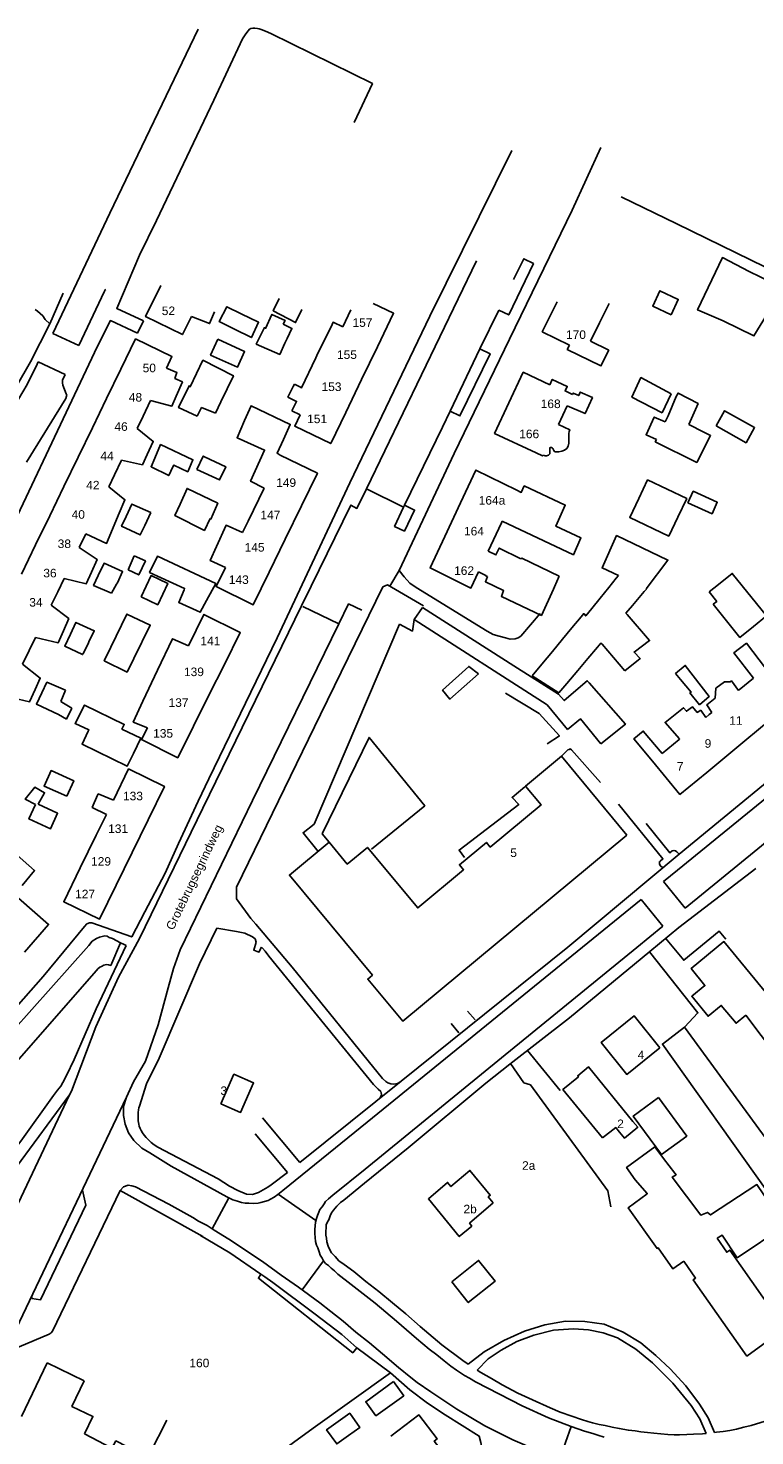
# Model space of a CAD drawing. Extents: x 158343 to 162498, y 431347 to 434500.
# Tile 47 of 248: x 158683 to 158810, y 434022 to 434269. Entities that reach past the tile are written whole.
import ezdxf

# ---------------------------------------------------------------- set-up
doc = ezdxf.new("R2010")
doc.units = 0
doc.header["$LTSCALE"] = 10
doc.header["$MEASUREMENT"] = 0
for name, color, linetype in [('44_plafonds', 8, 'CONTINUOUS'), ('47_binneninrichting', 8, 'CONTINUOUS'), ('HUISNUM', 7, 'CONTINUOUS'), ('STRNM', 7, 'CONTINUOUS')]:
    doc.layers.add(name, color=color, linetype=linetype)
doc.styles.add('Style-STANDARD', font='arial.ttf')

msp = doc.modelspace()

# ---------------------------------------------------------------- linework, layer by layer
at = {"layer": '44_plafonds', "flags": 128}
for points in [[(158804.41, 434217.79), (158799.91, 434219.7), (158804.26, 434228.88), (158808.94, 434226.43)], [(158804.41, 434217.79), (158809.78, 434215.15), (158811.97, 434218.81), (158814.73, 434223.64), (158808.94, 434226.43)], [(158711.19, 434218.56), (158709.63, 434215.37), (158703.16, 434218.54), (158705.82, 434223.97)], [(158726.58, 434221.7), (158725.54, 434219.56), (158729.44, 434217.49), (158730.52, 434219.76)], [(158795.26, 434218.85), (158796.53, 434221.55), (158793.32, 434223.06), (158792.05, 434220.36), (158795.26, 434218.85)], [(158715.26, 434219.35), (158714.39, 434217.32), (158711.19, 434218.56)], [(158719.94, 434219.02), (158717.41, 434220.25), (158716.06, 434217.67), (158718.74, 434216.33)], [(158719.94, 434219.02), (158722.96, 434217.55), (158721.7, 434214.85), (158718.74, 434216.33)], [(158723.58, 434215.78), (158723.98, 434216.62), (158724.19, 434216.47), (158725.3, 434218.93), (158727.61, 434217.88), (158727.25, 434217.19)], [(158737.72, 434216.76), (158739.15, 434219.73)], [(158743.05, 434220.86), (158746.64, 434219.13), (158743.79, 434213.23)], [(158775.28, 434221.13), (158772.7, 434215.88), (158777.45, 434213.54)], [(158784.4, 434220.81), (158782.75, 434217.45)], [(158727.97, 434214.7), (158728.82, 434216.46), (158727.25, 434217.19)], [(158733.18, 434211.74), (158735.84, 434217.14)], [(158735.84, 434217.14), (158736.04, 434217.54), (158737.72, 434216.76)], [(158782.75, 434217.45), (158781.15, 434214.21)], [(158698.83, 434209.32), (158701.41, 434214.63), (158707.78, 434211.54), (158706.8, 434209.51)], [(158715.84, 434214.57), (158714.56, 434211.8), (158719.25, 434209.65), (158720.52, 434212.41), (158715.84, 434214.57)], [(158727.59, 434213.88), (158726.68, 434211.91), (158722.57, 434213.71), (158723.58, 434215.78)], [(158727.97, 434214.7), (158727.59, 434213.88)], [(158781.15, 434214.21), (158784.33, 434212.65), (158782.97, 434209.88), (158777.08, 434212.78), (158777.45, 434213.54)], [(158732.98, 434211.32), (158733.18, 434211.74)], [(158743.79, 434213.23), (158741.03, 434207.5)], [(158696.34, 434204.18), (158698.83, 434209.32)], [(158706.8, 434209.51), (158708.65, 434208.74), (158708.31, 434207.69), (158709.61, 434207.09), (158708.54, 434204.61)], [(158712.18, 434201.09), (158708.95, 434202.58), (158710.78, 434206.42), (158710.99, 434206.24), (158713.21, 434210.89), (158718.55, 434208.16), (158716.36, 434203.6), (158715.42, 434201.58)], [(158730.21, 434206.22), (158730.51, 434206.06), (158732.98, 434211.32)], [(158729.05, 434206.27), (158729.26, 434206.68)], [(158730.21, 434206.22), (158729.26, 434206.68)], [(158741.03, 434207.5), (158738.24, 434201.72)], [(158774.01, 434206.6), (158769.36, 434208.77), (158766.85, 434203.41)], [(158774.01, 434206.6), (158774.44, 434207.52), (158777.07, 434206.29), (158776.7, 434205.5), (158777.98, 434204.9)], [(158795.3, 434204.98), (158789.97, 434207.86), (158788.39, 434204.42), (158793.68, 434201.69)], [(158693.85, 434199.04), (158696.34, 434204.18)], [(158708.54, 434204.61), (158707.78, 434202.86), (158704.04, 434203.82)], [(158728.82, 434202.01), (158729.63, 434203.68), (158728.11, 434204.43), (158729.05, 434206.27)], [(158777.98, 434204.9), (158778.12, 434205.12), (158779.09, 434204.7), (158779.35, 434205.29), (158781.49, 434204.34), (158780.2, 434201.53), (158777.05, 434202.91)], [(158795.3, 434204.98), (158793.68, 434201.69)], [(158794.75, 434201.14), (158796.17, 434204.51)], [(158798.36, 434199.62), (158800.01, 434203.3), (158796.48, 434205.12), (158796.17, 434204.51)], [(158704.04, 434203.82), (158702.71, 434201.09)], [(158712.18, 434201.09), (158712.98, 434202.6), (158715.42, 434201.58)], [(158720.5, 434200.3), (158721.65, 434202.91), (158728.52, 434199.63), (158727.33, 434197.02)], [(158728.82, 434202.01), (158730.27, 434201.31)], [(158738.24, 434201.72), (158735.61, 434196.27), (158729.31, 434199.31), (158730.27, 434201.31)], [(158766.85, 434203.41), (158764.34, 434198.05), (158771.62, 434194.64)], [(158777.05, 434202.91), (158775.51, 434199.62)], [(158803.16, 434199.37), (158804.65, 434202.03), (158809.91, 434199.07), (158808.42, 434196.42), (158803.16, 434199.37)], [(158702.71, 434201.09), (158701.66, 434198.92)], [(158720.5, 434200.3), (158719.19, 434197.31), (158724.03, 434195.14), (158721.58, 434189.68), (158723.95, 434188.48)], [(158777.39, 434198.31), (158777.42, 434198.4), (158777.52, 434198.71), (158775.51, 434199.62)], [(158792.7, 434197.01), (158790.88, 434197.84), (158792.31, 434200.93), (158794.22, 434200.07)], [(158794.53, 434200.7), (158794.22, 434200.07)], [(158794.75, 434201.14), (158794.53, 434200.7)], [(158800.98, 434198.3), (158798.36, 434199.62)], [(158691.36, 434193.91), (158693.85, 434199.04)], [(158701.66, 434198.92), (158704.51, 434196.66), (158703.45, 434194.39)], [(158727.33, 434197.02), (158726.2, 434194.57), (158726.77, 434194.26)], [(158772.82, 434194.24), (158773.18, 434194.12), (158773.43, 434194.14), (158773.62, 434194.16), (158773.8, 434194.24), (158773.91, 434194.35), (158774.02, 434194.49), (158774.01, 434194.82), (158774, 434195.05), (158773.99, 434195.2), (158774, 434195.47), (158774.05, 434195.57), (158774.19, 434195.59), (158774.32, 434195.58), (158774.45, 434195.51), (158774.54, 434195.42), (158774.7, 434195.09), (158774.83, 434194.91), (158775.01, 434194.84), (158775.31, 434194.81), (158775.57, 434194.84), (158776.13, 434194.94), (158776.6, 434195.13), (158776.98, 434195.44), (158777.23, 434195.84), (158777.34, 434196.34), (158777.35, 434197.21), (158777.35, 434197.77), (158777.33, 434198.11), (158777.39, 434198.31)], [(158792.7, 434197.01), (158792.5, 434196.61), (158799.76, 434192.98), (158802.19, 434197.69), (158800.98, 434198.3)], [(158703.45, 434194.39), (158702.6, 434192.56), (158698.97, 434193.37)], [(158704.78, 434193.74), (158705.8, 434196.1), (158711.47, 434193.43), (158710.54, 434191.33), (158708.11, 434192.5), (158707.96, 434192.2)], [(158726.77, 434194.26), (158733.28, 434191.09), (158730.49, 434185.37)], [(158772.82, 434194.24), (158772.75, 434194.11), (158771.62, 434194.64)], [(158688.86, 434188.78), (158691.36, 434193.91)], [(158698.97, 434193.37), (158697.73, 434190.82)], [(158707.96, 434192.2), (158707.21, 434190.67), (158704.12, 434192.23), (158704.78, 434193.74)], [(158712.16, 434191.72), (158713.27, 434194.09), (158713.51, 434193.94), (158717.2, 434192.23), (158716.12, 434189.92), (158712.16, 434191.72)], [(158697.73, 434190.82), (158696.71, 434188.71)], [(158768.24, 434188.11), (158761.06, 434191.64), (158758.38, 434185.92)], [(158789.59, 434186.64), (158791.16, 434189.92), (158798.01, 434186.65), (158796.44, 434183.36)], [(158686.37, 434183.64), (158688.86, 434188.78)], [(158696.71, 434188.71), (158699.54, 434186.42), (158698.55, 434184.07)], [(158709.22, 434185.63), (158710.45, 434188.42), (158715.82, 434185.81), (158714.62, 434183.05), (158714.47, 434183.12)], [(158721.12, 434182.69), (158723.95, 434188.48)], [(158768.24, 434188.11), (158769.01, 434187.73), (158769.52, 434188.86), (158776.72, 434185.5), (158775.08, 434181.78), (158779.46, 434179.73), (158778.14, 434176.79), (158765.68, 434182.65)], [(158798.23, 434185.92), (158799.14, 434187.91), (158803.36, 434185.98), (158802.45, 434183.99), (158798.23, 434185.92)], [(158699.75, 434183.49), (158700.76, 434185.66), (158704.06, 434184.18)], [(158709.22, 434185.63), (158708.31, 434183.66), (158713.47, 434181.07), (158714.47, 434183.12)], [(158730.49, 434185.37), (158727.63, 434179.51)], [(158758.38, 434185.92), (158755.59, 434179.97)], [(158796.44, 434183.36), (158794.86, 434180.07), (158788.02, 434183.35), (158789.59, 434186.64)], [(158683.88, 434178.51), (158686.37, 434183.64)], [(158698.55, 434184.07), (158696.34, 434178.79), (158692.69, 434180.44)], [(158703.02, 434181.91), (158702.23, 434180.26), (158698.96, 434181.79), (158699.75, 434183.49)], [(158703.02, 434181.91), (158704.06, 434184.18)], [(158715.61, 434178.26), (158717.27, 434181.95), (158720.13, 434180.67)], [(158720.13, 434180.67), (158721.12, 434182.69)], [(158763.23, 434177.43), (158765.56, 434182.39)], [(158765.56, 434182.39), (158765.68, 434182.65)], [(158692.69, 434180.44), (158691.53, 434178.04)], [(158727.63, 434179.51), (158724.82, 434173.76)], [(158755.59, 434179.97), (158753.02, 434174.48), (158760.19, 434170.95), (158761.52, 434173.78)], [(158786.05, 434173.15), (158783.17, 434174.49), (158785.71, 434180.15), (158794.71, 434175.87), (158790.92, 434170.79)], [(158681.39, 434173.37), (158683.88, 434178.51)], [(158691.53, 434178.04), (158694.7, 434175.94), (158693.7, 434173.74)], [(158717.16, 434174.58), (158714.5, 434175.78), (158715.61, 434178.26)], [(158763.23, 434177.43), (158764.58, 434176.76), (158765.14, 434177.95), (158768.93, 434176.09)], [(158694.88, 434173.17), (158695.9, 434175.31), (158699.14, 434173.84), (158698.24, 434171.89)], [(158700.09, 434174.14), (158701.96, 434173.27), (158703.13, 434175.7), (158701.16, 434176.63)], [(158700.09, 434174.14), (158701.16, 434176.63)], [(158709.9, 434170.66), (158710, 434170.9), (158703.85, 434173.69), (158705.23, 434176.54), (158715.46, 434171.77), (158713.83, 434168.75)], [(158724.82, 434173.76), (158722.03, 434168.04), (158715.52, 434171.22), (158717.16, 434174.58)], [(158775.64, 434173.06), (158769.13, 434176.18), (158768.93, 434176.09)], [(158688.9, 434172.62), (158687.77, 434170.28)], [(158693.7, 434173.74), (158692.77, 434171.72), (158688.9, 434172.62)], [(158697.16, 434170.03), (158694.04, 434171.41), (158694.88, 434173.17)], [(158702.37, 434169.4), (158704.13, 434173.14), (158707.05, 434171.76), (158705.29, 434168.03), (158702.37, 434169.4)], [(158763.11, 434172.95), (158762.76, 434173.11), (158762.78, 434173.16), (158761.52, 434173.78)], [(158763.11, 434172.95), (158762.73, 434172.05), (158765.92, 434170.52), (158765.52, 434169.5), (158772.55, 434166.15), (158774.63, 434170.75)], [(158774.83, 434171.18), (158775.64, 434173.06)], [(158785.67, 434172.68), (158784.34, 434171.03)], [(158786.05, 434173.15), (158785.67, 434172.68)], [(158809.69, 434164.21), (158812, 434166.07), (158806, 434173.53), (158803.58, 434171.58)], [(158687.77, 434170.28), (158686.64, 434167.96)], [(158697.16, 434170.03), (158698.08, 434171.61)], [(158698.08, 434171.61), (158698.24, 434171.89)], [(158713.83, 434168.75), (158712.73, 434166.7), (158708.98, 434168.44), (158709.9, 434170.66)], [(158774.63, 434170.75), (158774.83, 434171.18)], [(158784.34, 434171.03), (158782.83, 434169.17)], [(158788.48, 434167.91), (158790.57, 434170.34)], [(158790.57, 434170.34), (158790.93, 434170.78)], [(158803.58, 434171.58), (158801.96, 434170.28)], [(158802.64, 434168.11), (158803.28, 434168.62), (158801.96, 434170.28)], [(158686.64, 434167.96), (158689.7, 434165.61), (158688.75, 434163.45)], [(158751.69, 434167.57), (158750.23, 434165.44), (158773.57, 434150.47), (158777.14, 434146.18)], [(158751.69, 434167.57), (158767.68, 434157.33), (158775.55, 434152.33), (158776.53, 434151.23), (158780.56, 434154.72), (158780.93, 434154.36)], [(158781.35, 434167.35), (158780.32, 434166.07), (158779.96, 434166.49), (158779.49, 434165.92)], [(158782.83, 434169.17), (158781.35, 434167.35)], [(158787.56, 434166.33), (158787.34, 434166.58), (158788.48, 434167.91)], [(158802.64, 434168.11), (158807.32, 434162.3), (158809.69, 434164.21)], [(158689.98, 434162.86), (158690.95, 434164.93), (158694.16, 434163.46), (158693.23, 434161.51)], [(158697.09, 434160.61), (158699.89, 434166.4), (158703.97, 434164.45), (158701.1, 434158.63)], [(158716.98, 434157.58), (158719.76, 434163.15), (158713.4, 434166.32), (158710.66, 434160.83)], [(158779.49, 434165.92), (158777.9, 434163.99)], [(158787.16, 434156.47), (158789.86, 434158.63), (158788.78, 434159.74), (158791.51, 434161.75), (158787.56, 434166.33)], [(158683.89, 434162.29), (158682.78, 434160.01)], [(158688.75, 434163.45), (158687.82, 434161.33), (158683.89, 434162.29)], [(158692.24, 434159.44), (158692.12, 434159.29), (158689, 434160.79), (158689.98, 434162.86)], [(158777.9, 434163.99), (158776.25, 434161.99)], [(158682.78, 434160.01), (158681.61, 434157.59)], [(158692.24, 434159.44), (158693.14, 434161.33)], [(158693.14, 434161.33), (158693.23, 434161.51)], [(158701.1, 434158.63), (158699.92, 434156.23), (158695.93, 434158.21), (158697.09, 434160.61)], [(158705.28, 434156.58), (158707.86, 434162.08), (158710.66, 434160.83)], [(158774.49, 434159.86), (158772.64, 434157.62)], [(158776.25, 434161.99), (158774.49, 434159.86)], [(158782.38, 434160.61), (158780.7, 434158.63)], [(158783.17, 434161.09), (158782.98, 434161.31), (158782.38, 434160.61)], [(158787.16, 434156.47), (158783.17, 434161.09)], [(158811.83, 434156.93), (158808.47, 434161.28), (158806.25, 434159.59), (158809.69, 434155.16)], [(158681.61, 434157.59), (158684.7, 434155.17), (158683.8, 434153.17)], [(158714.26, 434152.15), (158716.98, 434157.58)], [(158772.64, 434157.62), (158770.93, 434155.54)], [(158780.7, 434158.63), (158778.91, 434156.52)], [(158796.91, 434154.92), (158796.06, 434155.96), (158797.76, 434157.39), (158801.96, 434151.96), (158800.24, 434150.51)], [(158702.7, 434151.1), (158705.28, 434156.58)], [(158776.99, 434154.25), (158775.57, 434152.57), (158770.93, 434155.54)], [(158778.91, 434156.52), (158776.99, 434154.25)], [(158800.24, 434150.51), (158798.58, 434152.56), (158798.79, 434152.71), (158796.91, 434154.92)], [(158807.22, 434153.12), (158809.69, 434155.16)], [(158683.8, 434153.17), (158682.82, 434151.02), (158678.86, 434151.92)], [(158687.92, 434148.79), (158684.02, 434150.62), (158684.98, 434152.59)], [(158684.98, 434152.59), (158685.88, 434154.43), (158689.14, 434153.07)], [(158688.29, 434151.04), (158689.14, 434153.07)], [(158782.96, 434143.66), (158787.25, 434147.08), (158780.93, 434154.36)], [(158807.08, 434153.01), (158805.83, 434154.69), (158805.63, 434154.54), (158804.61, 434154.53), (158803.13, 434153.39), (158802.98, 434151.66), (158801.51, 434150.48), (158802.4, 434149.15)], [(158807.08, 434153.01), (158807.22, 434153.12)], [(158688.79, 434150.75), (158688.29, 434151.04)], [(158690.25, 434149.88), (158688.79, 434150.75)], [(158690.25, 434149.88), (158689.33, 434147.98)], [(158693.11, 434145.85), (158693.23, 434146.09), (158690.8, 434147.23), (158692.45, 434150.44), (158699.41, 434147.05), (158699.02, 434146.24), (158702.35, 434144.65), (158701.02, 434141.95)], [(158703.49, 434146.47), (158700.99, 434147.45), (158702.7, 434151.1)], [(158711.57, 434146.75), (158714.26, 434152.15)], [(158796.77, 434144.51), (158794.23, 434147.41), (158797.42, 434149.98), (158797.96, 434149.36), (158799.02, 434150.16), (158799.86, 434149.16), (158800.47, 434149.55)], [(158689.33, 434147.98), (158687.92, 434148.79)], [(158777.14, 434146.18), (158779.4, 434148.03), (158782.96, 434143.66)], [(158801.35, 434148.28), (158800.47, 434149.55)], [(158801.35, 434148.28), (158801.95, 434148.78)], [(158801.95, 434148.78), (158802.4, 434149.15)], [(158812.02, 434147.31), (158806.8, 434143)], [(158701.02, 434141.95), (158699.95, 434139.76), (158692.03, 434143.57), (158693.11, 434145.85)], [(158703.49, 434146.47), (158702.44, 434144.38), (158708.8, 434141.2), (158711.57, 434146.75)], [(158792.03, 434140.6), (158788.73, 434144.5), (158790.4, 434145.87), (158793.68, 434141.97)], [(158793.68, 434141.97), (158796.67, 434144.42)], [(158796.67, 434144.42), (158796.77, 434144.51)], [(158806.8, 434143), (158801.52, 434138.64)], [(158787.54, 434127.66), (158748.26, 434095.02), (158742.1, 434102.42), (158742.92, 434103.11), (158728.36, 434120.63), (158735.32, 434126.42), (158738.52, 434122.57), (158742.04, 434125.5), (158750.86, 434114.88), (158758.91, 434121.57), (158758.18, 434122.45), (158762.9, 434126.37), (158763.58, 434125.54), (158772.48, 434132.94), (158769.76, 434136.23), (158776.06, 434141.47), (158787.54, 434127.66)], [(158801.52, 434138.64), (158796.83, 434134.78), (158792.03, 434140.6)], [(158689.34, 434134.45), (158690.57, 434137.17), (158686.59, 434138.97), (158685.36, 434136.24), (158689.34, 434134.45)], [(158697.51, 434133.75), (158700.19, 434139.24), (158706.45, 434136.18), (158703.59, 434130.32)], [(158683.86, 434133), (158682.07, 434133.92), (158683.74, 434136.03), (158685.47, 434135.07), (158684.35, 434133.05)], [(158683.86, 434133), (158682.7, 434130.49), (158686.5, 434128.75), (158687.75, 434131.49), (158684.35, 434133.05)], [(158696.3, 434131.28), (158693.81, 434132.51), (158694.75, 434134.65)], [(158694.75, 434134.65), (158694.86, 434134.88), (158697.51, 434133.75)], [(158694.52, 434127.64), (158696.3, 434131.28)], [(158703.59, 434130.32), (158700.79, 434124.58)], [(158691.72, 434121.91), (158694.52, 434127.64)], [(158677.6, 434126.74), (158683.72, 434121.43), (158681.55, 434118.82)], [(158700.79, 434124.58), (158697.99, 434118.85)], [(158697.99, 434118.85), (158695.08, 434112.9), (158688.82, 434115.96), (158691.72, 434121.91)], [(158681.94, 434107.15), (158686.15, 434111.99), (158680.87, 434116.59), (158676.62, 434111.76)], [(158812.12, 434099.76), (158804.53, 434108.99), (158798.77, 434104.25), (158801.21, 434101.28), (158798.9, 434099.39), (158801.76, 434095.91), (158804.07, 434097.81), (158806.65, 434094.66), (158808.35, 434096.06)], [(158793.31, 434090.38), (158788.81, 434095.97), (158782.99, 434091.28), (158787.5, 434085.7), (158793.31, 434090.38)], [(158815.64, 434094.72), (158825.46, 434081.51), (158821.63, 434078.51), (158808.35, 434096.06)], [(158813, 434065.98), (158812.06, 434065.3), (158793.76, 434091.01), (158797.63, 434093.98), (158816.4, 434068.35)], [(158716.34, 434080.56), (158719.8, 434079.03), (158722.1, 434084.2), (158718.65, 434085.73), (158716.34, 434080.56)], [(158783.23, 434074.57), (158776.31, 434083.05), (158779.04, 434085.28), (158778.9, 434085.46), (158780.8, 434087.01), (158788.58, 434077.47)], [(158793.08, 434081.64), (158788.63, 434078.4), (158793.57, 434071.64), (158798.01, 434074.88), (158793.08, 434081.64)], [(158783.23, 434074.57), (158785.57, 434076.39), (158786.25, 434075.58)], [(158786.25, 434075.58), (158787.1, 434074.53), (158789.43, 434076.43), (158788.58, 434077.47)], [(158793.94, 434070.97), (158792.44, 434073.02), (158787.48, 434069.41), (158788.99, 434067.25)], [(158795.91, 434068.4), (158793.94, 434070.97)], [(158764.1, 434063.18), (158759.94, 434059.61), (158760.33, 434059.13), (158758.15, 434057.27), (158752.73, 434063.89), (158756.09, 434066.76), (158756.69, 434066.03), (158760.02, 434068.87), (158763.57, 434064.53), (158763.23, 434064.24), (158764.1, 434063.18)], [(158795.91, 434068.4), (158796.13, 434068.12), (158795.48, 434067.72), (158800.51, 434061.01), (158801.65, 434061.52), (158802.17, 434061.06), (158810.32, 434066.38), (158815.21, 434059.15), (158806.87, 434053.57), (158804.21, 434057.55), (158803.36, 434056.97)], [(158788.99, 434067.25), (158791.08, 434064.8)], [(158791.08, 434064.8), (158791.09, 434064.79), (158787.73, 434062.3), (158792.8, 434055.19), (158792.99, 434055.33), (158795.56, 434051.65), (158797.51, 434052.94)], [(158803.36, 434056.97), (158805.01, 434054.53), (158805.55, 434054.92), (158815.18, 434041.18), (158808.55, 434036.32), (158799.16, 434049.7), (158799.55, 434050), (158797.51, 434052.94)], [(158756.83, 434049.34), (158759.72, 434045.71), (158764.43, 434049.46), (158761.54, 434053.09), (158756.83, 434049.34)], [(158685.89, 434035.16), (158681.42, 434025.75)], [(158685.89, 434035.16), (158692.38, 434031.98)], [(158692.48, 434022.72), (158693.93, 434025.76), (158690.24, 434027.52), (158692.38, 434031.98)], [(158746.62, 434031.87), (158748.4, 434029.39), (158743.54, 434025.86), (158741.75, 434028.33), (158746.62, 434031.87)], [(158736.92, 434024.87), (158734.89, 434023.42), (158736.66, 434020.93), (158738.7, 434022.39)], [(158738.7, 434022.39), (158740.73, 434023.84), (158738.96, 434026.32), (158736.92, 434024.87)], [(158746.15, 434022.31), (158751.08, 434026.03), (158754.26, 434021.8), (158753.77, 434021.43), (158756.12, 434018.29), (158751.65, 434014.96)], [(158702.78, 434016.34), (158703.84, 434018.45), (158697.95, 434021.47), (158697.24, 434020.18), (158692.48, 434022.72)]]:
    msp.add_lwpolyline(points, dxfattribs=at)
at = {"layer": '47_binneninrichting', "flags": 128}
for points in [[(158686.9, 434215.57), (158696.92, 434236.66), (158712.39, 434268.91)], [(158702.79, 434217.8), (158698.12, 434219.95), (158702.11, 434229.28), (158705.08, 434235.37), (158715.13, 434256.49), (158720.17, 434267.23), (158720.74, 434268.1), (158721.13, 434268.64), (158721.4, 434268.91), (158721.61, 434269.03), (158721.94, 434269.09), (158722.3, 434269.1), (158722.75, 434269.06), (158723.06, 434268.97), (158723.44, 434268.88), (158724.16, 434268.55), (158725.09, 434268.16), (158742.91, 434259.37), (158739.73, 434252.56)], [(158767.36, 434247.67), (158752.99, 434218.6), (158738.95, 434189.41), (158726.2, 434162.23), (158714.26, 434137.51), (158712.4, 434133.58), (158708.95, 434126.17), (158706.58, 434120.98), (158703.04, 434114.2), (158700.73, 434109.79), (158693.74, 434112.28), (158693.35, 434112.28), (158692.87, 434112.07), (158692.48, 434111.65), (158685.19, 434102.86), (158664.43, 434079.31), (158650.33, 434063.17), (158646.18, 434066.42)], [(158747.62, 434174.05), (158757.25, 434194.54), (158766.97, 434214.58), (158777.95, 434237.2), (158782.98, 434248.15)], [(158861.56, 434181.13), (158849.05, 434199.04), (158848.15, 434200.36), (158847.25, 434201.47), (158846.53, 434202.34), (158845.6, 434203.36), (158842.51, 434206.69), (158840.89, 434208.31), (158837.95, 434211.22), (158835.82, 434213.05), (158834.83, 434214.01), (158833.78, 434214.94), (158832.34, 434215.9), (158830.72, 434217.07), (158829.28, 434218.12), (158827.63, 434219.11), (158825.77, 434220.16), (158822.62, 434221.66), (158816.98, 434224.69), (158796.25, 434234.77), (158786.5, 434239.52)], [(158761.16, 434228.29), (158741.87, 434188.32)], [(158767.67, 434225.06), (158769.15, 434228.1), (158769.43, 434228.67), (158771.14, 434227.82), (158766.81, 434218.83), (158765.06, 434219.67)], [(158686.39, 434217.25), (158688.72, 434222.64)], [(158691.47, 434213.48), (158695.97, 434223.01), (158696.08, 434223.25), (158696.2, 434223.28)], [(158683.81, 434219.8), (158684.2, 434219.47), (158685.13, 434218.69), (158685.58, 434218.03), (158686.39, 434217.25), (158682.97, 434210.59), (158675.86, 434198.26), (158671.27, 434191), (158669.95, 434189.02), (158668.12, 434186.38), (158665.69, 434182.99), (158662.96, 434179.18), (158661.67, 434177.56), (158660.86, 434176.99), (158659.78, 434176.87), (158658.7, 434177.2), (158657.98, 434177.29), (158657.29, 434177.59), (158656.42, 434178.34), (158639.62, 434191.33), (158642.37, 434195.03)], [(158761.74, 434212.91), (158765.06, 434219.67)], [(158670.27, 434150.44), (158665.24, 434153.32), (158666.41, 434154.97), (158667.46, 434156.44), (158668.87, 434158.51), (158669.29, 434159.95), (158669.89, 434161.48), (158674.66, 434170.96), (158694.76, 434213.35), (158697.01, 434217.85), (158701.74, 434215.64)], [(158701.74, 434215.64), (158702.79, 434217.8)], [(158686.9, 434215.57), (158691.49, 434213.47)], [(158761.74, 434212.91), (158763.54, 434212.03), (158758.27, 434201.12), (158756.52, 434201.98)], [(158756.52, 434201.98), (158761.74, 434212.91)], [(158655.48, 434168.72), (158657.17, 434170.21), (158658.67, 434171.77), (158659.93, 434172.94), (158661.01, 434174.17), (158662.3, 434175.85), (158663.83, 434177.98), (158665.24, 434179.93), (158666.77, 434181.97), (158668.42, 434184.31), (158670.49, 434187.25), (158673.88, 434192.35), (158676.28, 434196.46), (158676.97, 434197.33), (158679.04, 434200.78), (158680.9, 434204.08), (158682.4, 434206.66), (158684.14, 434210.17), (158684.36, 434210.59)], [(158684.35, 434210.59), (158689.09, 434208.4)], [(158682.28, 434193.04), (158689.21, 434204.2), (158689.33, 434204.56), (158689.36, 434204.77), (158689.27, 434205.01), (158688.67, 434206.54), (158688.58, 434206.93), (158688.58, 434207.14), (158688.58, 434207.26), (158688.61, 434207.41), (158689.08, 434208.41)], [(158748.54, 434185.49), (158755.18, 434199.16), (158756.52, 434201.98)], [(158741.87, 434188.32), (158740.19, 434184.9), (158739.15, 434185.49), (158732.18, 434171.31), (158730.5, 434167.83)], [(158741.87, 434188.32), (158748.38, 434185.11)], [(158748.54, 434185.49), (158750.31, 434184.61), (158748.52, 434180.94), (158746.8, 434181.76), (158748.38, 434185.11)], [(158748.38, 434185.11), (158748.54, 434185.49)], [(158747.95, 434084.53), (158777.2, 434108.02), (158796.67, 434124.31), (158821.96, 434145.13), (158855.08, 434171.86), (158853.76, 434173.39), (158859.25, 434177.86), (158855.41, 434182.33), (158854.17, 434181.36)], [(158793.92, 434119.5), (158796.37, 434121.49), (158823.46, 434143.54), (158861.11, 434174.17), (158871.46, 434182.9), (158871.1, 434182.75), (158870.77, 434182.63), (158870.41, 434182.51), (158869.99, 434182.39), (158869.57, 434182.42), (158869.18, 434182.45), (158868.58, 434182.51)], [(158746, 434171.26), (158747.62, 434174.05), (158748.49, 434172.91), (158749.48, 434171.83), (158750.59, 434171.05), (158763.01, 434163.37), (158764.09, 434162.8), (158765.11, 434162.53), (158766.25, 434162.23), (158767.09, 434161.99), (158767.93, 434162.05), (158768.44, 434162.23), (158768.92, 434162.53), (158772.31, 434166.52)], [(158721.61, 434113.06), (158719.11, 434116.47), (158719.08, 434118.5), (158733.83, 434148.8), (158744.75, 434171.16), (158745.58, 434171.5), (158751.85, 434167.81)], [(158730.5, 434167.83), (158713.22, 434132.4), (158702.1, 434109.51), (158698.44, 434102.76), (158694.44, 434094.03)], [(158730.75, 434167.71), (158737.05, 434164.69)], [(158741.05, 434167.05), (158738.74, 434168.16), (158737.05, 434164.69)], [(158797.71, 434114.83), (158810.47, 434125.24), (158824.63, 434136.85), (158845.75, 434153.86), (158861.74, 434166.85), (158862.4, 434167.33), (158862.88, 434167.63), (158863.15, 434167.78), (158863.57, 434167.87), (158864.2, 434167.99), (158864.71, 434167.99), (158865.49, 434167.99), (158865.97, 434167.87), (158866.51, 434167.75), (158867.11, 434167.51), (158867.53, 434167.24), (158867.98, 434166.82), (158868.55, 434166.22), (158875.75, 434157.46)], [(158737.05, 434164.69), (158721.91, 434133.7), (158709.23, 434107.54)], [(158732.7, 434129.57), (158747.64, 434164.64)], [(158747.64, 434164.64), (158749.93, 434163.4), (158750.23, 434165.44)], [(158761.54, 434155.93), (158759.8, 434157.22), (158755.21, 434153.08), (158756.5, 434151.46), (158761.54, 434155.93)], [(158766.27, 434152.54), (158772.16, 434148.97), (158775.7, 434145.04), (158773.56, 434143.63)], [(158734.11, 434127.88), (158742.34, 434144.77), (158752.09, 434132.8), (158742.73, 434125.18)], [(158775.97, 434141.35), (158777.17, 434142.58), (158777.41, 434142.67), (158777.59, 434142.76), (158777.83, 434142.61), (158782.87, 434136.88)], [(158769.61, 434136.1), (158767.39, 434134.27), (158768.56, 434133.01), (158758.12, 434125.03), (158759.08, 434123.71)], [(158786.08, 434133.1), (158793.85, 434123.47), (158793.37, 434123.11), (158793.22, 434122.99), (158793.22, 434122.63), (158793.37, 434122.3), (158793.82, 434121.91)], [(158733.42, 434124.8), (158730.78, 434128.06), (158732.7, 434129.57)], [(158734.11, 434127.88), (158735.32, 434126.42)], [(158790.88, 434129.68), (158795.05, 434124.52), (158795.47, 434124.88), (158795.77, 434124.97), (158796.07, 434124.91), (158796.28, 434124.73), (158796.7, 434124.31)], [(158759.69, 434034.92), (158758.75, 434035.54), (158755.06, 434038.33), (158751.28, 434041.54), (158748.76, 434043.76), (158746.42, 434045.68), (158744.05, 434047.63), (158741.77, 434049.43), (158739.67, 434051.14), (158737.99, 434052.37), (158737.03, 434053.03), (158736.37, 434053.78), (158735.77, 434054.41), (158735.47, 434054.98), (158735.17, 434055.61), (158734.93, 434056.36), (158734.87, 434057.02), (158734.78, 434057.5), (158734.78, 434058.22), (158734.81, 434058.79), (158734.84, 434059.36), (158735.02, 434059.84), (158735.26, 434060.23), (158735.53, 434060.89), (158735.74, 434061.46), (158736.1, 434061.91), (158736.7, 434062.63), (158737.3, 434063.26), (158737.93, 434063.65), (158741.56, 434066.62), (158749.21, 434072.83), (158762.8, 434084.14), (158767, 434087.5), (158777.47, 434095.63), (158791.57, 434107.27), (158796.61, 434111.44), (158810.14, 434121.82)], [(158797.71, 434114.83), (158793.92, 434119.5)], [(158707.62, 434069.6), (158717.41, 434064.25), (158718.46, 434063.74), (158719.3, 434063.47), (158719.99, 434063.26), (158720.62, 434063.14), (158721.28, 434063.11), (158722.06, 434063.08), (158722.87, 434063.14), (158723.35, 434063.23), (158723.98, 434063.41), (158724.64, 434063.59), (158725.06, 434063.86), (158725.69, 434064.19), (158726.32, 434064.67), (158727.19, 434065.33), (158741.98, 434077.33), (158766.64, 434097.4), (158790.03, 434116.35)], [(158793.83, 434111.67), (158790.03, 434116.35)], [(158721.61, 434113.06), (158722.48, 434112.01), (158728.84, 434104.51), (158744.71, 434084.98), (158745.25, 434084.47), (158745.61, 434084.2)], [(158702.08, 434080.15), (158703.35, 434084.07), (158705.53, 434088.53), (158712.62, 434105.06), (158715.64, 434111.36)], [(158719.09, 434110.73), (158715.64, 434111.36)], [(158721.88, 434109.84), (158720.53, 434110.44), (158719.09, 434110.73)], [(158789.29, 434107.96), (158793.83, 434111.67)], [(158794.27, 434109.58), (158797.48, 434105.71), (158803.72, 434110.81), (158804.89, 434109.43)], [(158698.78, 434108.74), (158697.37, 434109.52), (158696.8, 434109.73), (158696.41, 434109.91), (158696.02, 434109.97), (158695.57, 434109.88), (158695.09, 434109.76), (158694.55, 434109.52), (158693.8, 434109.07), (158693.2, 434108.29), (158679.88, 434093.32), (158656.54, 434066.74), (158632.01, 434038.66)], [(158637.72, 434038.85), (158638.27, 434039.74), (158638.9, 434040.61), (158639.56, 434041.45), (158647.15, 434050), (158651.32, 434046.1), (158664.73, 434061.46), (158680.42, 434079.28), (158676.04, 434082.82), (158694.55, 434103.91), (158694.82, 434104.18), (158695.12, 434104.48), (158695.45, 434104.63), (158695.84, 434104.87), (158696.32, 434104.96), (158696.65, 434104.93), (158697.07, 434104.81), (158698.78, 434108.74)], [(158690.62, 434088.29), (158694.52, 434097.19), (158699.77, 434108.32)], [(158699.77, 434108.32), (158699.41, 434108.47), (158698.78, 434108.74)], [(158722.55, 434108.87), (158722.37, 434109.46), (158721.88, 434109.84)], [(158723.45, 434108.01), (158723.03, 434107.14), (158722.11, 434107.51), (158722.55, 434108.87)], [(158723.45, 434108.01), (158723.65, 434107.84), (158724.13, 434107.3), (158724.76, 434106.4), (158743.09, 434083.93), (158743.93, 434083.12), (158744.38, 434082.7), (158744.48, 434082.46), (158744.5, 434082.19), (158744.5, 434082.14), (158744.28, 434081.59)], [(158789.29, 434107.96), (158765.56, 434088.58), (158741.65, 434069.11), (158736.01, 434064.55), (158735.2, 434063.89), (158734.69, 434063.41), (158734.45, 434063.02), (158734.09, 434062.51), (158733.73, 434062), (158733.52, 434061.55), (158733.31, 434060.98), (158733.1, 434060.47), (158732.95, 434059.78), (158732.86, 434059.15), (158732.8, 434058.49), (158732.83, 434057.8), (158732.86, 434057.14), (158732.95, 434056.42), (158733.1, 434055.76), (158733.34, 434055.28), (158733.58, 434054.62), (158733.79, 434054.02), (158734.12, 434053.48), (158734.36, 434053.03), (158734.69, 434052.58), (158735.2, 434052.22), (158735.71, 434051.74), (158736.28, 434051.26), (158736.88, 434050.66), (158739.22, 434048.89), (158743.39, 434045.59), (158747.14, 434042.44), (158750.65, 434039.44), (158752.87, 434037.52), (158754.22, 434036.56), (158755.48, 434035.51), (158756.68, 434034.58), (158757.67, 434033.86), (158759.07, 434032.95), (158759.92, 434032.47), (158761, 434031.84), (158765.21, 434029.64)], [(158709.23, 434107.54), (158708.06, 434104.25), (158707.14, 434100.87)], [(158791.51, 434107.21), (158799.97, 434096.47), (158797.63, 434093.98)], [(158707.14, 434100.87), (158705.34, 434094.4), (158703.15, 434088.04)], [(158759.6, 434096.79), (158760.94, 434095.28)], [(158689.85, 434082.12), (158690.15, 434082.76), (158694.44, 434094.03)], [(158756.74, 434094.61), (158758.08, 434093)], [(158680.71, 434073.23), (158681.29, 434074), (158687.05, 434082.01), (158687.74, 434082.94), (158688.28, 434083.63), (158688.67, 434084.26), (158689.3, 434085.52), (158690.62, 434088.29)], [(158770.12, 434089.9), (158775.82, 434082.91)], [(158703.15, 434088.04), (158701.06, 434084.4), (158699.84, 434081.71)], [(158767.15, 434087.62), (158769.46, 434084.2), (158770.6, 434083.9), (158784.19, 434065.3), (158784.73, 434062.51)], [(158745.61, 434084.2), (158746.12, 434084.05), (158746.69, 434084.02), (158747.02, 434084.05), (158747.29, 434084.09), (158747.57, 434084.25), (158747.95, 434084.53), (158730.21, 434070.26)], [(158620.61, 434037.93), (158632.24, 434028.97), (158635.89, 434026.5), (158639.21, 434024.72), (158643.2, 434023.31), (158647.23, 434022.77), (158651.87, 434022.83), (158656.25, 434023.25), (158660.69, 434024.31), (158664.9, 434025.68), (158668.97, 434027.5), (158672.91, 434029.95), (158675.87, 434032.96), (158678.73, 434037.41), (158699.84, 434081.71)], [(158671.3, 434045.41), (158674.89, 434057.75), (158680.54, 434069.49), (158689.85, 434082.12)], [(158671.3, 434045.41), (158672.92, 434047.37), (158674.28, 434049.37), (158689.85, 434082.12)], [(158707.62, 434069.6), (158703.88, 434071.94), (158702.51, 434072.8), (158701.12, 434074.13), (158700.16, 434075.48), (158699.57, 434076.97), (158699.29, 434078.49), (158699.31, 434080.1), (158699.84, 434081.71)], [(158715.89, 434067.38), (158705.32, 434072.96), (158704.69, 434073.34), (158704.15, 434073.76), (158703.7, 434074.21), (158703.25, 434074.66), (158702.89, 434075.05), (158702.62, 434075.44), (158702.38, 434075.86), (158702.2, 434076.22), (158702.03, 434076.65), (158701.96, 434076.98), (158701.87, 434077.57), (158701.84, 434078.02), (158701.84, 434078.41), (158701.87, 434079.04), (158701.93, 434079.49), (158701.97, 434079.86), (158702.08, 434080.15)], [(158723.63, 434078.11), (158730.21, 434070.26)], [(158722.34, 434075.29), (158728.04, 434068.51)], [(158728.05, 434068.5), (158725.18, 434066.32), (158724.57, 434065.95)], [(158698.72, 434065.38), (158699.3, 434066.01), (158700.12, 434066.26)], [(158700.12, 434066.26), (158700.75, 434066.18), (158701.37, 434066.01)], [(158701.37, 434066.01), (158707.22, 434062.97), (158711.47, 434060.61)], [(158717.88, 434066.14), (158715.89, 434067.38)], [(158720.85, 434064.7), (158719.33, 434065.36), (158717.88, 434066.14)], [(158724.57, 434065.95), (158722.96, 434065.02)], [(158678.4, 434036.86), (158686.28, 434040.19), (158686.63, 434040.43), (158686.85, 434040.71), (158698.72, 434065.38)], [(158692.69, 434062.77), (158692.08, 434065.42)], [(158698.71, 434065.36), (158713.21, 434057.29)], [(158717.7, 434063.98), (158714.83, 434058.62)], [(158722.96, 434065.02), (158721.93, 434064.67), (158720.85, 434064.7)], [(158726.39, 434064.72), (158733.02, 434060.1)], [(158683.22, 434046.42), (158684.75, 434046.21), (158689.4, 434055.96), (158692.69, 434062.77)], [(158711.47, 434060.61), (158712.43, 434059.99), (158713.96, 434059.21), (158715.19, 434058.4), (158717.74, 434056.81), (158723.65, 434052.88), (158726.92, 434050.54), (158729.95, 434048.41), (158733.7, 434045.65), (158735.62, 434044.15), (158737.78, 434042.47), (158740.03, 434040.55), (158742.4, 434038.63), (158744.68, 434036.71), (158747.52, 434034.35)], [(158712.79, 434057.47), (158717.92, 434054.44), (158723.35, 434050.69), (158724.07, 434050.21), (158725.48, 434049.22), (158732.86, 434043.7), (158737.54, 434040.1), (158740.21, 434037.79), (158746.1, 434033.39)], [(158734.36, 434053.03), (158730.58, 434047.95)], [(158740.21, 434037.79), (158739.46, 434036.92), (158722.93, 434049.97), (158723.35, 434050.69)], [(158683.28, 434046.96), (158683.22, 434046.69), (158683.22, 434046.42)], [(158769.59, 434040.71), (158773.13, 434041.78), (158776.76, 434042.44)], [(158776.76, 434042.44), (158780.15, 434042.41), (158783.51, 434041.92)], [(158783.51, 434041.92), (158786.86, 434040.55), (158789.94, 434038.68)], [(158762.51, 434037.09), (158765.96, 434039.09), (158769.59, 434040.71)], [(158771.21, 434040), (158768.24, 434038.91), (158765.48, 434037.36)], [(158778.17, 434041.11), (158774.64, 434040.86), (158771.21, 434040)], [(158785.85, 434039.54), (158783.37, 434040.42), (158780.79, 434040.95), (158778.17, 434041.11)], [(158792.01, 434035.15), (158789.09, 434037.57), (158785.85, 434039.54)], [(158802.87, 434022.93), (158803.21, 434022.97), (158804.38, 434023.12), (158805.55, 434023.3), (158806.72, 434023.51), (158808.04, 434023.87), (158809.3, 434024.17), (158810.98, 434024.68), (158812.36, 434025.1), (158813.68, 434025.67), (158818.18, 434028.34), (158820.73, 434029.9), (158823.1, 434031.43), (158825.02, 434036.05), (158821.72, 434039.98)], [(158759.69, 434034.92), (158762.51, 434037.09)], [(158765.48, 434037.36), (158763.2, 434035.84), (158761.3, 434033.86)], [(158789.94, 434038.68), (158792.6, 434036.44), (158795.13, 434034.07)], [(158747.52, 434034.35), (158749.64, 434032.55), (158750.76, 434031.69), (158753.17, 434030.06)], [(158770.96, 434028.64), (158768.41, 434029.84), (158765.65, 434031.28), (158763.79, 434032.42), (158761.93, 434033.44), (158761.3, 434033.86)], [(158798.78, 434027.69), (158795.58, 434031.59), (158792.01, 434035.15)], [(158795.13, 434034.07), (158797.84, 434031.11), (158800.23, 434027.88)], [(158741.56, 434000), (158743.44, 434001.62), (158748.22, 434005.61), (158754.21, 434010.43), (158759.76, 434014.78), (158760.1, 434015.15), (158760.4, 434015.53), (158761.96, 434019.21), (158762.06, 434019.69), (158762.09, 434020.21), (158761.92, 434021.21), (158761.64, 434022.3), (158755.7, 434026.05), (158752.56, 434028.06), (158749.5, 434030.39), (158746.1, 434033.39), (158732.56, 434023.67), (158718.76, 434013.65)], [(158753.17, 434030.06), (158757.7, 434027.05), (158762.61, 434024.1), (158767.54, 434021.65), (158772.13, 434019.67), (158775.77, 434018.36), (158777.78, 434023.97), (158773.77, 434025.51), (158769.18, 434027.6), (158765.21, 434029.64)], [(158770.96, 434028.64), (158774.05, 434027.23), (158775.85, 434026.51), (158777.86, 434025.79), (158779.54, 434025.22), (158780.68, 434024.86), (158781.49, 434024.65), (158782.69, 434024.35), (158783.74, 434024.14), (158784.94, 434023.87), (158786.17, 434023.66), (158787.79, 434023.33), (158788.96, 434023.21), (158789.95, 434023.06), (158791.15, 434022.91), (158792.26, 434022.79), (158793.46, 434022.7), (158794.69, 434022.58), (158795.8, 434022.55), (158796.76, 434022.55), (158798.05, 434022.58), (158799.19, 434022.64), (158800.78, 434022.73), (158801.39, 434022.78)], [(158801.39, 434022.78), (158800.3, 434025.34), (158798.78, 434027.69)], [(158800.23, 434027.88), (158801.74, 434025.5), (158802.87, 434022.93)], [(158718.76, 434013.65), (158717.5, 434012.74), (158703.91, 434019.28), (158706.89, 434025.07)], [(158777.78, 434023.97), (158780.12, 434023.15), (158781.53, 434022.74), (158782.43, 434022.44), (158783.55, 434022.14)]]:
    msp.add_lwpolyline(points, dxfattribs=at)

# ---------------------------------------------------------------- texts
at = {"layer": 'HUISNUM', "style": 'Style-STANDARD'}
for s, p in [('52', (158706, 434218.8)), ('155', (158736.71, 434211.11)), ('50', (158702.65, 434208.78)), ('153', (158734, 434205.49)), ('42', (158692.75, 434188.24)), ('149', (158726.05, 434188.68)), ('40', (158690.2, 434183.1)), ('147', (158723.29, 434183.01)), ('38', (158687.76, 434177.97)), ('145', (158720.52, 434177.34)), ('143', (158717.75, 434171.67)), ('141', (158712.77, 434160.92)), ('11', (158805.46, 434146.98)), ('135', (158704.49, 434144.73)), ('9', (158801.15, 434142.96)), ('7', (158796.28, 434138.94)), ('133', (158699.21, 434133.75)), ('131', (158696.6, 434128.02)), ('127', (158690.81, 434116.56))]:
    msp.add_text(s, height=1.5, rotation=0.0573, dxfattribs=at).set_placement(p)
for s, p in [('157', (158739.43, 434216.74)), ('170', (158776.85, 434214.62)), ('48', (158700.22, 434203.64)), ('168', (158772.42, 434202.5)), ('46', (158697.7, 434198.51)), ('151', (158731.48, 434199.86)), ('166', (158768.65, 434197.22)), ('44', (158695.24, 434193.37)), ('164a', (158761.55, 434185.58)), ('164', (158758.98, 434180.18)), ('162', (158757.24, 434173.26)), ('36', (158685.24, 434172.83)), ('34', (158682.78, 434167.7)), ('139', (158709.89, 434155.52)), ('137', (158707.19, 434150.13)), ('5', (158767.08, 434123.81)), ('129', (158693.61, 434122.29)), ('4', (158789.41, 434088.39)), ('3', (158716.29, 434082.09)), ('2', (158785.82, 434076.29)), ('2a', (158769.15, 434068.98)), ('2b', (158758.88, 434061.36)), ('160', (158710.84, 434034.37))]:
    msp.add_text(s, height=1.5, dxfattribs=at).set_placement(p)
at = {"layer": 'STRNM', "style": 'Style-STANDARD'}
msp.add_text('Grotebrugsegrindweg', height=1.5, rotation=64.3321, dxfattribs=at).set_placement((158708.01, 434110.86))

doc.saveas('drawing.dxf')
